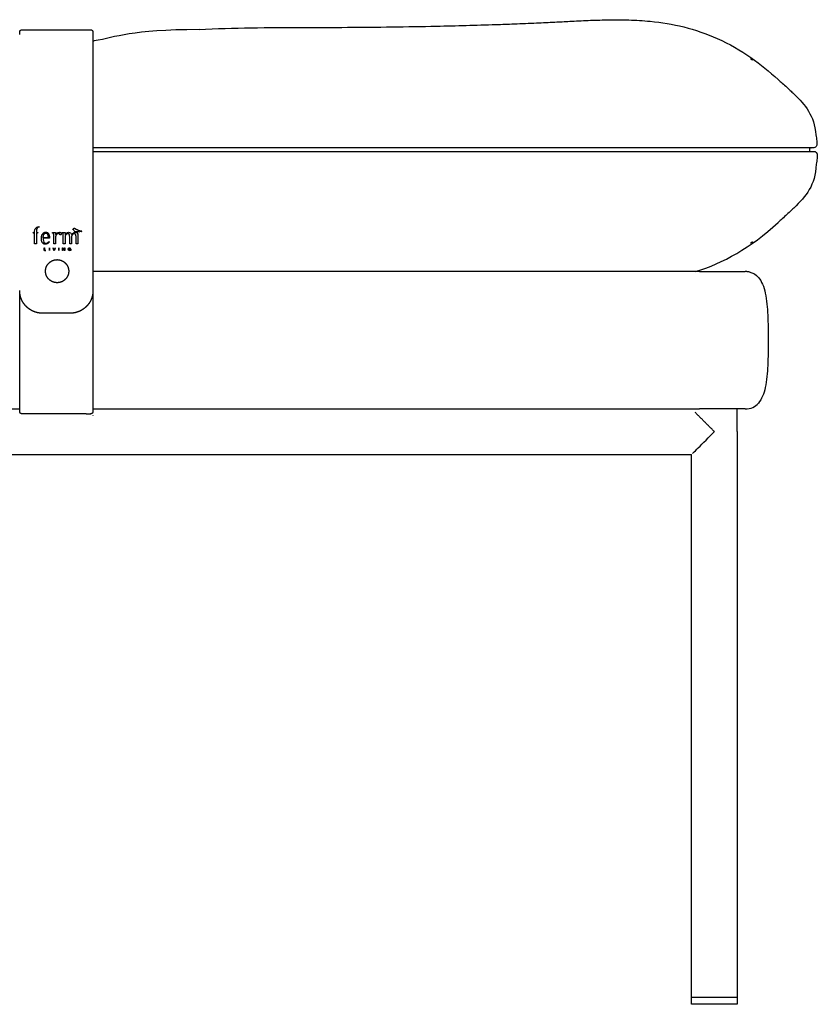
# Model space of a CAD drawing. Header units: millimetres. Extents: x -8186 to -3879, y 0 to 1739.
# Tile 11 of 11: x -4228 to -3879, y 1309 to 1739. Entities that reach past the tile are written whole.
import ezdxf

# ---------------------------------------------------------------- set-up
doc = ezdxf.new("R2010")
doc.units = ezdxf.units.MM
doc.header["$MEASUREMENT"] = 0
doc.layers.add('Default', color=7, linetype='Continuous', true_color=0x000000)
doc.layers.add('Make2D$visible$lines', color=7, linetype='Continuous', true_color=0x000000)

msp = doc.modelspace()

# ---------------------------------------------------------------- linework, layer by layer
at = {"layer": 'Default'}
msp.add_lwpolyline([(-3914.19, 1312.13), (-3914.19, 1309.13), (-3934.19, 1309.13), (-3934.19, 1312.13)], dxfattribs=at)
at = {"layer": 'Make2D$visible$lines'}
for points, degree, knots in [([(-4149.26, 1734.79), (-4134.13, 1735.77), (-4106.04, 1735.66), (-4071.47, 1735.87), (-4043.41, 1736.35), (-4025.62, 1736.83), (-4011.08, 1737.35), (-4002.46, 1737.71), (-3994.39, 1738.08), (-3986.86, 1738.46), (-3979.33, 1738.85), (-3970.73, 1739.14), (-3961.68, 1739.14), (-3950.38, 1738.46), (-3937.27, 1736.32), (-3922.29, 1731.2), (-3908.44, 1723.27), (-3900.12, 1716.47), (-3896.41, 1713.02)], 3, [0, 0, 0, 0, 45.395082, 84.272894, 103.696912, 129.578795, 137.663007, 147.361748, 155.442122, 161.905169, 169.981166, 178.051685, 187.73494, 197.134166, 211.974729, 227.4945, 244.429397, 259.634028, 259.634028, 259.634028, 259.634028]), ([(-3896.41, 1713.02), (-3895.97, 1712.64), (-3895.53, 1712.26), (-3893.7, 1710.66), (-3892.4, 1709.46), (-3890.6, 1707.76), (-3884.73, 1702.14), (-3880.66, 1697.51), (-3879.87, 1688.8)], 3, [136.639399, 136.639399, 136.639399, 136.639399, 141.307176, 141.307176, 156.237081, 156.237081, 162.698015, 228.105036, 228.105036, 228.105036, 228.105036]), ([(-3879.87, 1688.8), (-3879.75, 1688.03), (-3879.6, 1687.04), (-3879.47, 1685.85), (-3879.43, 1685.39), (-3879.45, 1684.58), (-3879.55, 1683.52), (-3880.66, 1683.12), (-3881.04, 1683.2)], 3, [0, 0, 0, 0, 2.525072, 2.525072, 3.831184, 3.831184, 5.153016, 6.763164, 6.763164, 6.763164, 6.763164]), ([(-3881.02, 1683.21), (-3881.01, 1683.2), (-3881, 1683.2), (-3880.99, 1683.2), (-3881.09, 1683.2), (-3881.19, 1683.2), (-3881.29, 1683.2), (-3881.38, 1683.2), (-3881.49, 1683.2), (-3881.65, 1683.2), (-3881.73, 1683.2), (-3881.82, 1683.2), (-3881.92, 1683.2), (-3881.98, 1683.2), (-3882.05, 1683.2), (-3882.13, 1683.2), (-3882.27, 1683.2), (-3882.42, 1683.2), (-3882.65, 1683.2), (-3882.87, 1683.2), (-3883.15, 1683.2), (-3883.51, 1683.2), (-3883.93, 1683.2), (-3884.46, 1683.2), (-3885.15, 1683.2), (-3885.5, 1683.2), (-3885.89, 1683.2), (-3886.33, 1683.2), (-3886.77, 1683.2), (-3887.26, 1683.2), (-3887.8, 1683.2), (-3888.34, 1683.2), (-3888.92, 1683.2), (-3889.55, 1683.2), (-3890.17, 1683.2), (-3890.84, 1683.2), (-3891.56, 1683.2), (-3892.28, 1683.2), (-3893.06, 1683.2), (-3893.89, 1683.2), (-3894.27, 1683.2), (-3894.67, 1683.2), (-3895.09, 1683.2), (-3895.48, 1683.2), (-3895.87, 1683.2), (-3896.29, 1683.2), (-3898.14, 1683.2), (-3900.22, 1683.2), (-3902.49, 1683.2), (-3904.16, 1683.2), (-3905.93, 1683.2), (-3907.78, 1683.2), (-3908.71, 1683.2), (-3909.66, 1683.2), (-3910.63, 1683.2), (-3911.6, 1683.2), (-3912.6, 1683.2), (-3913.6, 1683.2), (-3915.45, 1683.2), (-3917.34, 1683.2), (-3919.26, 1683.2), (-3921.04, 1683.2), (-3922.85, 1683.2), (-3924.67, 1683.2), (-3925.64, 1683.2), (-3926.62, 1683.2), (-3927.6, 1683.2), (-3929.35, 1683.2), (-3931.13, 1683.2), (-3932.91, 1683.2), (-3936.42, 1683.2), (-3939.97, 1683.2), (-3943.53, 1683.2), (-3947.01, 1683.2), (-3950.5, 1683.2), (-3954, 1683.2), (-3957.23, 1683.2), (-3960.47, 1683.2), (-3963.71, 1683.2), (-3965.43, 1683.2), (-3967.15, 1683.2), (-3968.87, 1683.2), (-3972.2, 1683.2), (-3975.53, 1683.2), (-3978.87, 1683.2), (-3984.4, 1683.2), (-3989.95, 1683.2), (-3995.49, 1683.2), (-4002.27, 1683.2), (-4009.06, 1683.2), (-4015.85, 1683.2), (-4029.42, 1683.2), (-4043, 1683.2), (-4056.57, 1683.2), (-4070.84, 1683.2), (-4085.1, 1683.2), (-4099.37, 1683.2), (-4115.96, 1683.2), (-4132.55, 1683.2), (-4149.14, 1683.2)], 3, [2.802128, 2.802128, 2.802128, 2.802128, 2.836543, 2.836543, 2.836543, 3.836543, 3.836543, 3.836543, 19.267342, 19.267342, 19.267342, 26.99819, 26.99819, 26.99819, 32.181678, 32.181678, 32.181678, 40.51256, 40.51256, 40.51256, 48.645397, 48.645397, 48.645397, 57.871443, 57.871443, 57.871443, 62.544382, 62.544382, 62.544382, 67.251275, 67.251275, 67.251275, 71.86834, 71.86834, 71.86834, 76.32196, 76.32196, 76.32196, 80.763947, 80.763947, 80.763947, 82.835378, 82.835378, 82.835378, 84.787664, 84.787664, 84.787664, 93.623746, 93.623746, 93.623746, 100.131584, 100.131584, 100.131584, 103.40206, 103.40206, 103.40206, 106.702851, 106.702851, 106.702851, 112.777801, 112.777801, 112.777801, 118.420636, 118.420636, 118.420636, 121.421604, 121.421604, 121.421604, 126.826209, 126.826209, 126.826209, 137.536003, 137.536003, 137.536003, 148.015144, 148.015144, 148.015144, 157.725776, 157.725776, 157.725776, 162.892769, 162.892769, 162.892769, 172.892832, 172.892832, 172.892832, 189.523378, 189.523378, 189.523378, 209.893158, 209.893158, 209.893158, 250.625837, 250.625837, 250.625837, 293.421778, 293.421778, 293.421778, 343.198163, 343.198163, 343.198163, 343.198163]), ([(-4149.12, 1681.63), (-4132.52, 1681.63), (-4115.93, 1681.63), (-4099.34, 1681.63), (-4085.08, 1681.63), (-4070.81, 1681.63), (-4056.55, 1681.63), (-4042.97, 1681.63), (-4029.4, 1681.63), (-4015.82, 1681.63), (-4009.04, 1681.63), (-4002.25, 1681.63), (-3995.47, 1681.63), (-3989.92, 1681.63), (-3984.38, 1681.63), (-3978.84, 1681.63), (-3975.51, 1681.63), (-3972.18, 1681.63), (-3968.85, 1681.63), (-3967.12, 1681.63), (-3965.4, 1681.63), (-3963.68, 1681.63), (-3960.44, 1681.63), (-3957.2, 1681.63), (-3953.96, 1681.63), (-3950.47, 1681.63), (-3946.97, 1681.63), (-3943.49, 1681.63), (-3939.93, 1681.63), (-3936.37, 1681.63), (-3932.85, 1681.63), (-3931.07, 1681.63), (-3929.3, 1681.63), (-3927.54, 1681.63), (-3926.55, 1681.63), (-3925.58, 1681.63), (-3924.61, 1681.63), (-3922.78, 1681.63), (-3920.97, 1681.63), (-3919.18, 1681.63), (-3917.26, 1681.63), (-3915.36, 1681.63), (-3913.51, 1681.63), (-3912.5, 1681.63), (-3911.51, 1681.63), (-3910.53, 1681.63), (-3909.56, 1681.63), (-3908.61, 1681.63), (-3907.68, 1681.63), (-3905.81, 1681.63), (-3904.03, 1681.63), (-3902.35, 1681.63), (-3900.07, 1681.63), (-3897.98, 1681.63), (-3896.12, 1681.63), (-3895.71, 1681.63), (-3895.31, 1681.63), (-3894.92, 1681.63), (-3894.51, 1681.63), (-3894.1, 1681.63), (-3893.72, 1681.63), (-3892.88, 1681.63), (-3892.11, 1681.63), (-3891.38, 1681.63), (-3890.66, 1681.63), (-3889.99, 1681.63), (-3889.37, 1681.63), (-3888.73, 1681.63), (-3888.15, 1681.63), (-3887.62, 1681.63), (-3887.08, 1681.63), (-3886.59, 1681.63), (-3886.15, 1681.63), (-3885.71, 1681.63), (-3885.31, 1681.63), (-3884.96, 1681.63), (-3884.27, 1681.63), (-3883.74, 1681.63), (-3883.32, 1681.63), (-3882.96, 1681.63), (-3882.68, 1681.63), (-3882.46, 1681.63), (-3882.23, 1681.63), (-3882.07, 1681.63), (-3881.94, 1681.63), (-3881.86, 1681.63), (-3881.79, 1681.63), (-3881.73, 1681.63), (-3881.63, 1681.63), (-3881.54, 1681.63), (-3881.46, 1681.63), (-3881.31, 1681.63), (-3881.19, 1681.63), (-3881.1, 1681.63), (-3881, 1681.63), (-3880.9, 1681.63), (-3880.8, 1681.63), (-3880.81, 1681.63), (-3880.83, 1681.63), (-3880.84, 1681.63)], 3, [0, 0, 0, 0, 49.775085, 49.775085, 49.775085, 92.570532, 92.570532, 92.570532, 133.301507, 133.301507, 133.301507, 153.670509, 153.670509, 153.670509, 170.302759, 170.302759, 170.302759, 180.303918, 180.303918, 180.303918, 185.472922, 185.472922, 185.472922, 195.189497, 195.189497, 195.189497, 205.676586, 205.676586, 205.676586, 216.398546, 216.398546, 216.398546, 221.810839, 221.810839, 221.810839, 224.819433, 224.819433, 224.819433, 230.471349, 230.471349, 230.471349, 236.561613, 236.561613, 236.561613, 239.873466, 239.873466, 239.873466, 243.155216, 243.155216, 243.155216, 249.716455, 249.716455, 249.716455, 258.596628, 258.596628, 258.596628, 260.55766, 260.55766, 260.55766, 262.642241, 262.642241, 262.642241, 267.107668, 267.107668, 267.107668, 271.582028, 271.582028, 271.582028, 276.224478, 276.224478, 276.224478, 280.948529, 280.948529, 280.948529, 285.639807, 285.639807, 285.639807, 294.90022, 294.90022, 294.90022, 303.085103, 303.085103, 303.085103, 311.506445, 311.506445, 311.506445, 316.541642, 316.541642, 316.541642, 324.276342, 324.276342, 324.276342, 339.711979, 339.711979, 339.711979, 340.711979, 340.711979, 340.711979, 340.746242, 340.746242, 340.746242, 340.746242]), ([(-3881.87, 1681.63), (-3881.86, 1681.63), (-3881.85, 1681.63), (-3881.83, 1681.63), (-3881.83, 1681.63), (-3881.83, 1681.63), (-3881.83, 1681.63)], 3, [1.02483289, 1.02483289, 1.02483289, 1.02483289, 1.07121165, 1.07121165, 1.07121165, 1.0826616, 1.0826616, 1.0826616, 1.0826616]), ([(-3880.8, 1681.63), (-3880.43, 1681.69), (-3879.37, 1681.3), (-3879.26, 1680.25), (-3879.25, 1679.44), (-3879.28, 1678.98), (-3879.41, 1677.79), (-3879.57, 1676.8), (-3879.69, 1676.04)], 3, [61.354657, 61.354657, 61.354657, 61.354657, 62.907774, 64.228971, 64.228971, 65.53514, 65.53514, 68.0602, 68.0602, 68.0602, 68.0602]), ([(-3879.69, 1676.04), (-3880.22, 1666.63), (-3884.41, 1661.8), (-3890.6, 1655.87), (-3892.4, 1654.17), (-3893.7, 1652.98), (-3895.53, 1651.37), (-3895.97, 1650.99), (-3896.41, 1650.61)], 3, [-57.784055, -57.784055, -57.784055, -57.784055, 11.56009, 18.021025, 18.021025, 32.95093, 32.95093, 37.618707, 37.618707, 37.618707, 37.618707]), ([(-4221.12, 1646.74), (-4221.08, 1647.14), (-4221.03, 1647.51), (-4220.6, 1648.2), (-4220.25, 1648.47), (-4219.89, 1648.59)], 3, [0, 0, 0, 0, 1.253588, 1.253588, 2.392884, 2.392884, 2.392884, 2.392884]), ([(-4219.14, 1648.58), (-4219.34, 1648.58), (-4219.6, 1648.43), (-4219.92, 1648.17), (-4220.05, 1648), (-4220.15, 1647.79)], 3, [0, 0, 0, 0, 0.592294, 0.592294, 1.3559, 1.3559, 1.3559, 1.3559]), ([(-4204.12, 1647.74), (-4204.12, 1647.79), (-4204.1, 1647.89), (-4203.99, 1648), (-4203.84, 1648.07), (-4203.67, 1648.08), (-4203.55, 1648.02), (-4203.45, 1647.95), (-4203.37, 1647.87), (-4203.25, 1647.78), (-4203.14, 1647.71), (-4202.9, 1647.6), (-4202.66, 1647.54), (-4202.4, 1647.41), (-4202.24, 1647.31), (-4202.04, 1647.2), (-4201.82, 1647.1), (-4201.54, 1647.02), (-4201.14, 1646.95), (-4200.84, 1646.96), (-4200.65, 1647)], 3, [0, 0, 0, 0, 0.150178, 0.29369, 0.465109, 0.647658, 0.784808, 0.855069, 1.029072, 1.102711, 1.29618, 1.443676, 1.884378, 2.018713, 2.31808, 2.446045, 2.713746, 3.039032, 3.332046, 3.918673, 3.918673, 3.918673, 3.918673]), ([(-4214.71, 1642.07), (-4214.81, 1641.94), (-4215, 1641.71), (-4215.32, 1641.44), (-4215.65, 1641.24), (-4216.05, 1641.11), (-4216.47, 1641.1), (-4216.87, 1641.16), (-4217.21, 1641.29), (-4217.5, 1641.49), (-4217.73, 1641.76), (-4217.92, 1642.12), (-4218.06, 1642.54), (-4218.15, 1643.06), (-4218.18, 1643.59), (-4218.16, 1644.15), (-4218.07, 1644.67), (-4217.89, 1645.23), (-4217.56, 1645.79), (-4216.98, 1646.23), (-4216.41, 1646.34), (-4215.96, 1646.31), (-4215.64, 1646.22), (-4215.38, 1646.08), (-4215.18, 1645.9), (-4215.01, 1645.67), (-4214.82, 1645.29), (-4214.65, 1644.64), (-4214.63, 1644.08), (-4214.62, 1643.76)], 3, [0, 0, 0, 0, 0.49808, 0.881916, 1.261267, 1.655672, 2.121367, 2.514042, 2.870616, 3.210882, 3.553289, 3.912316, 4.432579, 4.877521, 5.493845, 6.041841, 6.555744, 7.05432, 7.807253, 8.480469, 9.179983, 9.515181, 9.845847, 10.146296, 10.408657, 10.662675, 10.982339, 11.689947, 12.652593, 12.652593, 12.652593, 12.652593]), ([(-4217.39, 1643.66), (-4217.39, 1643.11), (-4217.34, 1642.04), (-4216.44, 1641.45), (-4216, 1641.46), (-4215.41, 1641.73), (-4215.02, 1642.08), (-4214.82, 1642.27)], 3, [0, 0, 0, 0, 2.293206, 2.293206, 3.455687, 3.455687, 4.44804, 4.44804, 4.44804, 4.44804]), ([(-4217.38, 1643.92), (-4217.37, 1644.21), (-4217.32, 1644.61), (-4217.18, 1645.1), (-4217.05, 1645.4), (-4216.88, 1645.63), (-4216.68, 1645.81), (-4216.49, 1645.89), (-4216.33, 1645.92), (-4216.17, 1645.94), (-4216.03, 1645.92), (-4215.89, 1645.87), (-4215.76, 1645.8), (-4215.6, 1645.65), (-4215.46, 1645.41), (-4215.36, 1645.12), (-4215.25, 1644.62), (-4215.23, 1644.21), (-4215.21, 1643.92)], 3, [0, 0, 0, 0, 0.847312, 1.216928, 1.519472, 1.830226, 2.075924, 2.31173, 2.439507, 2.572583, 2.787503, 2.854888, 3.005808, 3.254942, 3.503393, 3.834577, 4.169264, 5.038295, 5.038295, 5.038295, 5.038295]), ([(-4212.76, 1644.81), (-4212.76, 1644.98), (-4212.75, 1645.4), (-4212.82, 1645.7), (-4212.87, 1645.79), (-4213.11, 1645.93), (-4213.23, 1645.95), (-4213.36, 1645.98)], 3, [0, 0, 0, 0, 0.60308, 0.60308, 1.085999, 1.085999, 1.521284, 1.521284, 1.521284, 1.521284]), ([(-4210.25, 1645.77), (-4210.66, 1645.82), (-4211.1, 1645.71), (-4211.58, 1645.31), (-4211.7, 1645.15), (-4211.9, 1644.77), (-4211.92, 1644.58), (-4211.92, 1644.37)], 3, [0, 0, 0, 0, 1.219309, 1.219309, 1.851548, 1.851548, 2.502878, 2.502878, 2.502878, 2.502878]), ([(-4210.31, 1646.32), (-4210.19, 1646.32), (-4209.93, 1646.28), (-4209.67, 1646.08), (-4209.54, 1645.85), (-4209.47, 1645.66), (-4209.46, 1645.47), (-4209.52, 1645.26), (-4209.7, 1645.13), (-4209.9, 1645.13), (-4210.03, 1645.19), (-4210.14, 1645.29), (-4210.22, 1645.43), (-4210.27, 1645.6), (-4210.27, 1645.71), (-4210.25, 1645.77)], 3, [0, 0, 0, 0, 0.374413, 0.74982, 0.955881, 1.167442, 1.337155, 1.512282, 1.812769, 1.947442, 2.088065, 2.22243, 2.396724, 2.571625, 2.739295, 2.739295, 2.739295, 2.739295]), ([(-4208.59, 1644.81), (-4208.59, 1644.98), (-4208.59, 1645.4), (-4208.66, 1645.7), (-4208.71, 1645.79), (-4208.95, 1645.93), (-4209.07, 1645.95), (-4209.2, 1645.98)], 3, [0, 0, 0, 0, 0.60308, 0.60308, 1.085999, 1.085999, 1.521284, 1.521284, 1.521284, 1.521284]), ([(-4205.77, 1643.87), (-4205.77, 1644.12), (-4205.78, 1644.48), (-4205.83, 1644.9), (-4205.89, 1645.2), (-4206.01, 1645.43), (-4206.19, 1645.58), (-4206.35, 1645.66), (-4206.56, 1645.69), (-4206.8, 1645.69), (-4207.04, 1645.59), (-4207.25, 1645.43), (-4207.47, 1645.23), (-4207.64, 1645), (-4207.74, 1644.75), (-4207.76, 1644.58), (-4207.76, 1644.49)], 3, [0, 0, 0, 0, 0.76207, 1.067515, 1.270099, 1.668491, 1.8185, 1.978726, 2.20765, 2.456751, 2.692567, 2.946062, 3.26332, 3.562636, 3.811301, 4.075425, 4.075425, 4.075425, 4.075425]), ([(-4207.74, 1645.4), (-4207.38, 1645.78), (-4206.89, 1646.3), (-4205.59, 1646.35), (-4205.16, 1646), (-4205, 1645.33)], 3, [0, 0, 0, 0, 1.702192, 1.702192, 3.600027, 3.600027, 3.600027, 3.600027]), ([(-4203, 1643.87), (-4203, 1644.13), (-4203, 1644.48), (-4203.05, 1644.91), (-4203.12, 1645.2), (-4203.23, 1645.43), (-4203.42, 1645.59), (-4203.55, 1645.65), (-4203.68, 1645.68), (-4203.83, 1645.69), (-4204.03, 1645.67), (-4204.25, 1645.59), (-4204.41, 1645.47), (-4204.56, 1645.33), (-4204.69, 1645.19), (-4204.84, 1644.97), (-4204.93, 1644.71), (-4204.94, 1644.53), (-4204.94, 1644.44)], 3, [0, 0, 0, 0, 0.765378, 1.071286, 1.273831, 1.677655, 1.828775, 1.9882, 2.098246, 2.226131, 2.45179, 2.688667, 2.94151, 3.044106, 3.284932, 3.532187, 3.824763, 4.092778, 4.092778, 4.092778, 4.092778]), ([(-4205.84, 1638.28), (-4206.19, 1638.29), (-4206.39, 1638.54), (-4206.38, 1639.21), (-4206.19, 1639.47), (-4205.84, 1639.48)], 3, [0, 0, 0, 0, 0.945536, 0.945536, 1.876828, 1.876828, 1.876828, 1.876828]), ([(-4205.84, 1638.3), (-4206.1, 1638.3), (-4206.24, 1638.47), (-4206.37, 1638.61), (-4206.38, 1638.83)], 2, [-17, -17, -17, -16, -16, -15.124952, -15.124952, -15.124952]), ([(-4205.83, 1639.42), (-4206.15, 1639.41), (-4206.31, 1639.17), (-4206.31, 1638.58), (-4206.16, 1638.35), (-4205.83, 1638.34)], 3, [0, 0, 0, 0, 0.822566, 0.822566, 1.665389, 1.665389, 1.665389, 1.665389]), ([(-3930.73, 1629.13), (-3928.22, 1629.13), (-3922.99, 1629.13), (-3916.19, 1629.13), (-3911.73, 1629.13), (-3910.73, 1629.13), (-3910.73, 1629.13)], 3, [-31.415877, -31.415877, -31.415877, -31.415877, -23.876707, -15.707938, -7.539169, 0, 0, 0, 0]), ([(-3908.97, 1628.96), (-3907.33, 1628.62), (-3906.01, 1627.78), (-3904.95, 1626.55), (-3903.55, 1624.91), (-3902.61, 1622.57), (-3901.98, 1619.76), (-3901.31, 1616.71), (-3901.03, 1613.24), (-3900.73, 1606.58), (-3900.73, 1602.7), (-3900.73, 1599.13), (-3900.73, 1595.56), (-3900.73, 1591.69), (-3901.03, 1585.02), (-3901.31, 1581.55), (-3901.98, 1578.51), (-3902.61, 1575.69), (-3903.55, 1573.35), (-3904.95, 1571.71)], 3, [1.774785, 1.774785, 1.774785, 1.774785, 6.638253, 6.638253, 6.638253, 14.218732, 14.218732, 14.218732, 23.832885, 23.832885, 34.935813, 34.935813, 34.935813, 46.038741, 46.038741, 55.652894, 55.652894, 55.652894, 63.233373, 63.233373, 63.233373, 63.233373]), ([(-4198.55, 1567.03), (-4197.59, 1567.03), (-4196.63, 1567.03), (-4196.63, 1567.03), (-4196.63, 1567.03)], 2, [43.120692, 43.120692, 43.120692, 45.042113, 45.042113, 45.044982, 45.044982, 45.044982]), ([(-3910.73, 1569.13), (-3910.73, 1569.13), (-3911.73, 1569.13), (-3916.19, 1569.13), (-3922.99, 1569.13), (-3928.22, 1569.13), (-3930.73, 1569.13)], 3, [0, 0, 0, 0, 7.539169, 15.707938, 23.876707, 31.415877, 31.415877, 31.415877, 31.415877]), ([(-3933.77, 1549.64), (-3933.69, 1549.72), (-3933.59, 1549.82), (-3932.94, 1550.48), (-3932.14, 1551.27), (-3929.22, 1554.2), (-3926.61, 1556.81), (-3924.19, 1559.23)], 3, [2.930855, 2.930855, 2.930855, 2.930855, 3.886235, 3.886235, 8.586993, 8.586993, 19.24599, 19.24599, 19.24599, 19.24599])]:
    msp.add_open_spline(points, degree=degree, knots=knots, dxfattribs=at)
for points, weights in [([(-4227.63, 1733.74), (-4227.63, 1734.74), (-4226.63, 1734.74)], [1, 0.707106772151, 1]), ([(-4196.63, 1734.74), (-4195.63, 1734.74), (-4195.63, 1733.74)], [1, 0.707106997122, 1]), ([(-3908.39, 1722.1), (-3908, 1721.85), (-3907.62, 1721.59)], [1, 0.999971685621, 1]), ([(-4219.89, 1648.59), (-4219.52, 1648.72), (-4219.14, 1648.72)], [1, 0.984689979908, 1]), ([(-4204.39, 1647.57), (-4204.29, 1647.7), (-4204.12, 1647.74)], [1, 0.946927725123, 1]), ([(-4221.68, 1646.12), (-4221.7, 1646.13), (-4221.71, 1646.16)], [1, 0.836000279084, 1]), ([(-4221.68, 1646.1), (-4221.71, 1646.1), (-4221.71, 1646.13)], [1, 0.769960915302, 1]), ([(-4219.68, 1646.16), (-4219.68, 1646.13), (-4219.71, 1646.12)], [1, 0.836000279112, 1]), ([(-4219.68, 1646.13), (-4219.68, 1646.1), (-4219.71, 1646.1)], [1, 0.769960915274, 1]), ([(-4214.67, 1644.57), (-4214.65, 1644.37), (-4214.64, 1644.17)], [1, 0.999528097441, 1]), ([(-4200.77, 1646.83), (-4200.69, 1646.66), (-4200.53, 1646.55)], [1, 0.957003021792, 1]), ([(-3907.55, 1642.09), (-3907.97, 1641.81), (-3908.39, 1641.53)], [1, 0.999975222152, 1]), ([(-3908.97, 1628.96), (-3909.85, 1629.14), (-3910.73, 1629.13)], [1, 0.994796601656, 1]), ([(-4226.63, 1567.03), (-4227.63, 1567.03), (-4227.63, 1568.03)], [1, 0.707106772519, 1]), ([(-4195.63, 1568.03), (-4195.63, 1567.03), (-4196.63, 1567.03)], [1, 0.707106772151, 1]), ([(-3924.19, 1559.23), (-3928.41, 1563.44), (-3932.63, 1567.66)], [1, 0.999999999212, 1])]:
    msp.add_rational_spline(points, weights, degree=2, dxfattribs=at)
for points, degree in [([(-4227.63, 1732.64), (-4227.63, 1733.19), (-4227.63, 1733.74)], 2), ([(-4226.63, 1734.74), (-4212.67, 1734.74), (-4198.7, 1734.74)], 2), ([(-4226.63, 1734.74), (-4226.63, 1734.73), (-4226.63, 1734.71)], 2), ([(-4198.7, 1734.74), (-4197.67, 1734.74), (-4196.63, 1734.74)], 2), ([(-4196.63, 1734.71), (-4196.63, 1734.73), (-4196.63, 1734.74)], 2), ([(-4195.63, 1733.74), (-4195.63, 1733.19), (-4195.63, 1732.64)], 2), ([(-4149.26, 1734.79), (-4179.26, 1734.79), (-4185.26, 1731.51), (-4195.09, 1729.88)], 3), ([(-4195.63, 1732.6), (-4195.63, 1676.7), (-4195.63, 1620.81)], 2), ([(-4195.09, 1729.88), (-4195.27, 1729.85), (-4195.45, 1729.82), (-4195.63, 1729.79)], 3), ([(-4149.14, 1683.2), (-4172.38, 1683.2), (-4195.63, 1683.2)], 2), ([(-4195.63, 1681.63), (-4172.37, 1681.63), (-4149.12, 1681.63)], 2), ([(-3882.74, 1683.2), (-3882.7, 1682.42), (-3882.67, 1681.63)], 2), ([(-3882.74, 1683.2), (-3882.71, 1682.42), (-3882.68, 1681.63)], 2), ([(-3882.09, 1683.2), (-3882.09, 1683.2), (-3882.09, 1683.2), (-3882.1, 1683.2)], 3), ([(-3882.01, 1683.2), (-3882.01, 1683.2), (-3882.02, 1683.2)], 2), ([(-3882.01, 1683.2), (-3882, 1683.2), (-3881.99, 1683.2)], 2), ([(-3881.92, 1683.2), (-3881.94, 1683.2), (-3881.95, 1683.2)], 2), ([(-3881.8, 1681.63), (-3881.83, 1681.63), (-3881.86, 1681.62)], 2), ([(-3881.02, 1683.21), (-3881.03, 1683.2), (-3881.04, 1683.2)], 2), ([(-4220.15, 1647.79), (-4220.27, 1647.5), (-4220.28, 1647.06), (-4220.28, 1646.76)], 3), ([(-4220.15, 1647.79), (-4220.15, 1647.81), (-4220.15, 1647.82)], 2), ([(-4219.14, 1648.72), (-4219.14, 1648.65), (-4219.14, 1648.58)], 2), ([(-4204.1, 1647.48), (-4204.2, 1647.47), (-4204.29, 1647.5), (-4204.39, 1647.57)], 3), ([(-4204.1, 1647.5), (-4204.19, 1647.5), (-4204.28, 1647.53), (-4204.38, 1647.59)], 3), ([(-4204.1, 1647.48), (-4204.1, 1647.49), (-4204.1, 1647.5)], 2), ([(-4202.98, 1646.46), (-4203.64, 1646.5), (-4204.01, 1646.85), (-4204.1, 1647.5)], 3), ([(-4202.98, 1646.43), (-4203.64, 1646.48), (-4204.01, 1646.83), (-4204.1, 1647.48)], 3), ([(-4200.65, 1647), (-4200.64, 1646.96), (-4200.68, 1646.91), (-4200.77, 1646.83)], 3), ([(-4200.65, 1647), (-4200.66, 1646.96), (-4200.7, 1646.92), (-4200.77, 1646.86)], 3), ([(-3932.4, 1629.13), (-3920.45, 1632.88), (-3908.47, 1639.43), (-3896.41, 1650.61)], 3), ([(-4221.71, 1646.19), (-4221.7, 1646.21), (-4221.7, 1646.22), (-4221.67, 1646.22)], 3), ([(-4221.71, 1646.19), (-4221.71, 1646.2), (-4221.71, 1646.21)], 2), ([(-4221.71, 1646.13), (-4221.71, 1646.16), (-4221.71, 1646.19)], 2), ([(-4221.68, 1646.1), (-4221.68, 1646.11), (-4221.68, 1646.12)], 2), ([(-4221.68, 1646.12), (-4221.4, 1646.01), (-4221.11, 1645.89)], 2), ([(-4221.11, 1645.86), (-4221.3, 1645.94), (-4221.49, 1646.02), (-4221.68, 1646.1)], 3), ([(-4221.67, 1646.22), (-4221.39, 1646.22), (-4221.11, 1646.22)], 2), ([(-4221.11, 1646.22), (-4221.11, 1646.4), (-4221.11, 1646.57), (-4221.12, 1646.74)], 3), ([(-4221.11, 1645.89), (-4221.11, 1645.88), (-4221.11, 1645.86)], 2), ([(-4221.11, 1641.21), (-4221.11, 1642.76), (-4221.11, 1644.31), (-4221.11, 1645.86)], 3), ([(-4220.28, 1646.76), (-4220.28, 1646.49), (-4220.28, 1646.22)], 2), ([(-4220.28, 1646.22), (-4220, 1646.22), (-4219.72, 1646.22)], 2), ([(-4219.71, 1646.12), (-4219.99, 1646.01), (-4220.28, 1645.89)], 2), ([(-4219.71, 1646.1), (-4219.9, 1646.02), (-4220.09, 1645.94), (-4220.28, 1645.86)], 3), ([(-4220.28, 1645.86), (-4220.28, 1645.88), (-4220.28, 1645.89)], 2), ([(-4220.28, 1645.86), (-4220.28, 1643.53), (-4220.28, 1641.21)], 2), ([(-4219.72, 1646.22), (-4219.69, 1646.22), (-4219.68, 1646.21), (-4219.68, 1646.19)], 3), ([(-4219.71, 1646.1), (-4219.71, 1646.11), (-4219.71, 1646.12)], 2), ([(-4219.68, 1646.19), (-4219.68, 1646.16), (-4219.68, 1646.13)], 2), ([(-4218.17, 1643.69), (-4218.17, 1643.69), (-4218.17, 1643.68)], 2), ([(-4217.39, 1643.76), (-4217.39, 1643.78), (-4217.39, 1643.79)], 2), ([(-4214.62, 1643.79), (-4216, 1643.79), (-4217.39, 1643.79)], 2), ([(-4217.39, 1643.76), (-4217.39, 1643.71), (-4217.39, 1643.66)], 2), ([(-4214.62, 1643.76), (-4216, 1643.76), (-4217.39, 1643.76)], 2), ([(-4215.21, 1643.92), (-4216.3, 1643.92), (-4217.38, 1643.92)], 2), ([(-4213.36, 1646.22), (-4212.98, 1646.24), (-4212.59, 1646.26), (-4212.21, 1646.27)], 3), ([(-4213.36, 1645.98), (-4213.36, 1646.1), (-4213.36, 1646.22)], 2), ([(-4212.76, 1641.21), (-4212.76, 1643.01), (-4212.76, 1644.81)], 2), ([(-4212.21, 1646.27), (-4212.07, 1646.27), (-4211.92, 1646.27)], 2), ([(-4211.92, 1646.27), (-4211.94, 1645.97), (-4211.96, 1645.67), (-4211.98, 1645.37)], 3), ([(-4211.92, 1646.27), (-4211.95, 1645.83), (-4211.98, 1645.4)], 2), ([(-4211.98, 1645.37), (-4211.98, 1645.38), (-4211.98, 1645.4)], 2), ([(-4211.98, 1645.4), (-4211.97, 1645.4), (-4211.97, 1645.4)], 2), ([(-4211.98, 1645.37), (-4211.94, 1645.36), (-4211.9, 1645.35)], 2), ([(-4211.92, 1644.37), (-4211.92, 1642.79), (-4211.92, 1641.21)], 2), ([(-4211.9, 1645.35), (-4211.5, 1645.88), (-4211.06, 1646.32), (-4210.31, 1646.32)], 3), ([(-4210.25, 1645.77), (-4210.25, 1645.78), (-4210.25, 1645.79)], 2), ([(-4209.2, 1646.22), (-4208.81, 1646.24), (-4208.43, 1646.26), (-4208.05, 1646.27)], 3), ([(-4209.2, 1645.98), (-4209.2, 1646.1), (-4209.2, 1646.22)], 2), ([(-4208.59, 1641.21), (-4208.59, 1643.01), (-4208.59, 1644.81)], 2), ([(-4208.05, 1646.27), (-4207.9, 1646.27), (-4207.76, 1646.27)], 2), ([(-4207.76, 1646.27), (-4207.78, 1645.99), (-4207.8, 1645.71), (-4207.81, 1645.42)], 3), ([(-4207.76, 1646.27), (-4207.79, 1645.86), (-4207.81, 1645.45)], 2), ([(-4207.81, 1645.42), (-4207.81, 1645.43), (-4207.81, 1645.45)], 2), ([(-4207.81, 1645.45), (-4207.81, 1645.45), (-4207.81, 1645.45)], 2), ([(-4207.81, 1645.42), (-4207.78, 1645.41), (-4207.74, 1645.4)], 2), ([(-4207.76, 1644.49), (-4207.76, 1642.85), (-4207.76, 1641.21)], 2), ([(-4205.77, 1641.21), (-4205.77, 1642.54), (-4205.77, 1643.87)], 2), ([(-4205, 1645.33), (-4204.5, 1645.89), (-4203.95, 1646.51), (-4203.05, 1646.28)], 3), ([(-4204.94, 1644.44), (-4204.94, 1642.82), (-4204.94, 1641.21)], 2), ([(-4203.05, 1646.28), (-4203.02, 1646.33), (-4203, 1646.38), (-4202.98, 1646.43)], 3), ([(-4203, 1641.21), (-4203, 1642.54), (-4203, 1643.87)], 2), ([(-4202.98, 1646.43), (-4202.98, 1646.44), (-4202.98, 1646.46)], 2), ([(-4202.74, 1646.43), (-4202.81, 1646.34), (-4202.88, 1646.25)], 2), ([(-4202.74, 1646.4), (-4202.79, 1646.34), (-4202.83, 1646.28), (-4202.88, 1646.22)], 3), ([(-4202.88, 1646.22), (-4202.88, 1646.23), (-4202.88, 1646.25)], 2), ([(-4202.88, 1646.22), (-4202.2, 1645.92), (-4202.17, 1645.08), (-4202.17, 1644.5)], 3), ([(-4202.22, 1646.59), (-4202.32, 1646.45), (-4202.5, 1646.4), (-4202.74, 1646.43)], 3), ([(-4202.22, 1646.56), (-4202.32, 1646.43), (-4202.5, 1646.37), (-4202.74, 1646.4)], 3), ([(-4202.74, 1646.4), (-4202.74, 1646.42), (-4202.74, 1646.43)], 2), ([(-4202.22, 1646.56), (-4202.22, 1646.57), (-4202.22, 1646.59)], 2), ([(-4201.49, 1646.48), (-4201.6, 1646.47), (-4202.02, 1646.49), (-4202.22, 1646.59)], 3), ([(-4201.48, 1646.46), (-4201.56, 1646.44), (-4202, 1646.46), (-4202.22, 1646.56)], 3), ([(-4202.17, 1644.5), (-4202.17, 1642.85), (-4202.17, 1641.21)], 2), ([(-4201.51, 1646.8), (-4201.67, 1646.76), (-4201.84, 1646.73)], 2), ([(-4201.51, 1646.77), (-4201.62, 1646.75), (-4201.73, 1646.73), (-4201.84, 1646.7)], 3), ([(-4201.84, 1646.7), (-4201.84, 1646.72), (-4201.84, 1646.73)], 2), ([(-4201.84, 1646.7), (-4201.63, 1646.6), (-4201.51, 1646.52), (-4201.48, 1646.46)], 3), ([(-4201.51, 1646.77), (-4201.51, 1646.79), (-4201.51, 1646.8)], 2), ([(-4200.58, 1646.58), (-4201, 1646.66), (-4201.31, 1646.73), (-4201.51, 1646.8)], 3), ([(-4200.53, 1646.55), (-4200.98, 1646.62), (-4201.3, 1646.7), (-4201.51, 1646.77)], 3), ([(-4200.77, 1646.83), (-4200.77, 1646.85), (-4200.77, 1646.86)], 2), ([(-4220.28, 1641.23), (-4220.69, 1641.23), (-4221.11, 1641.23)], 2), ([(-4220.28, 1641.21), (-4220.69, 1641.21), (-4221.11, 1641.21)], 2), ([(-4216.89, 1638.3), (-4216.89, 1638.88), (-4216.89, 1639.46)], 2), ([(-4216.89, 1639.46), (-4216.85, 1639.46), (-4216.82, 1639.46)], 2), ([(-4216.82, 1639.46), (-4216.82, 1638.91), (-4216.82, 1638.37)], 2), ([(-4216.82, 1638.37), (-4216.49, 1638.37), (-4216.16, 1638.37)], 2), ([(-4216.16, 1638.37), (-4216.16, 1638.33), (-4216.16, 1638.3)], 2), ([(-4214.82, 1642.27), (-4214.78, 1642.2), (-4214.74, 1642.14), (-4214.71, 1642.07)], 3), ([(-4214.64, 1638.3), (-4214.64, 1638.88), (-4214.64, 1639.46)], 2), ([(-4214.64, 1639.46), (-4214.6, 1639.46), (-4214.57, 1639.46)], 2), ([(-4214.57, 1639.46), (-4214.57, 1638.88), (-4214.57, 1638.3)], 2), ([(-4212.62, 1638.3), (-4212.77, 1638.69), (-4212.91, 1639.07), (-4213.06, 1639.46)], 3), ([(-4213.06, 1639.46), (-4213.02, 1639.46), (-4212.98, 1639.46)], 2), ([(-4212.62, 1638.32), (-4212.84, 1638.89), (-4213.05, 1639.46)], 2), ([(-4212.98, 1639.46), (-4212.85, 1639.09), (-4212.71, 1638.73), (-4212.58, 1638.37)], 3), ([(-4211.92, 1641.23), (-4212.34, 1641.23), (-4212.76, 1641.23)], 2), ([(-4211.92, 1641.21), (-4212.34, 1641.21), (-4212.76, 1641.21)], 2), ([(-4212.58, 1638.37), (-4212.44, 1638.73), (-4212.31, 1639.09), (-4212.18, 1639.46)], 3), ([(-4212.58, 1638.37), (-4212.58, 1638.37), (-4212.58, 1638.37)], 2), ([(-4212.1, 1639.46), (-4212.25, 1639.07), (-4212.39, 1638.69), (-4212.54, 1638.3)], 3), ([(-4212.11, 1639.46), (-4212.32, 1638.89), (-4212.54, 1638.32)], 2), ([(-4212.18, 1639.46), (-4212.14, 1639.46), (-4212.1, 1639.46)], 2), ([(-4210.59, 1638.3), (-4210.59, 1638.88), (-4210.59, 1639.46)], 2), ([(-4210.59, 1639.46), (-4210.55, 1639.46), (-4210.52, 1639.46)], 2), ([(-4210.52, 1639.46), (-4210.52, 1638.88), (-4210.52, 1638.3)], 2), ([(-4208.88, 1638.3), (-4208.88, 1638.88), (-4208.88, 1639.46)], 2), ([(-4208.88, 1639.46), (-4208.83, 1639.46), (-4208.79, 1639.46)], 2), ([(-4208.81, 1639.37), (-4208.81, 1639.38), (-4208.81, 1639.39)], 2), ([(-4208.8, 1639.39), (-4208.8, 1639.39), (-4208.81, 1639.39)], 2), ([(-4208.81, 1639.37), (-4208.81, 1638.84), (-4208.81, 1638.3)], 2), ([(-4208.8, 1639.37), (-4208.8, 1639.37), (-4208.81, 1639.37)], 2), ([(-4208.8, 1639.37), (-4208.8, 1639.38), (-4208.8, 1639.39)], 2), ([(-4208.06, 1638.32), (-4208.43, 1638.85), (-4208.8, 1639.39)], 2), ([(-4208.06, 1638.3), (-4208.31, 1638.66), (-4208.56, 1639.02), (-4208.8, 1639.37)], 3), ([(-4208.79, 1639.46), (-4208.54, 1639.1), (-4208.3, 1638.75), (-4208.05, 1638.4)], 3), ([(-4207.76, 1641.23), (-4208.18, 1641.23), (-4208.59, 1641.23)], 2), ([(-4207.76, 1641.21), (-4208.18, 1641.21), (-4208.59, 1641.21)], 2), ([(-4208.05, 1638.4), (-4208.05, 1638.93), (-4208.05, 1639.46)], 2), ([(-4208.05, 1639.46), (-4208.01, 1639.46), (-4207.98, 1639.46)], 2), ([(-4208.05, 1638.4), (-4208.05, 1638.4), (-4208.05, 1638.4)], 2), ([(-4207.98, 1639.46), (-4207.98, 1638.88), (-4207.98, 1638.3)], 2), ([(-4205.84, 1639.48), (-4205.6, 1639.48), (-4205.4, 1639.35), (-4205.35, 1639.1)], 3), ([(-4205.4, 1638.55), (-4205.47, 1638.36), (-4205.66, 1638.28), (-4205.84, 1638.28)], 3), ([(-4205.83, 1639.42), (-4205.83, 1639.42), (-4205.83, 1639.43)], 2), ([(-4205.42, 1639.1), (-4205.48, 1639.31), (-4205.63, 1639.41), (-4205.83, 1639.42)], 3), ([(-4205.83, 1638.34), (-4205.55, 1638.35), (-4205.39, 1638.53), (-4205.4, 1638.81)], 3), ([(-4205.82, 1638.81), (-4205.82, 1638.84), (-4205.82, 1638.87)], 2), ([(-4205.82, 1638.87), (-4205.58, 1638.87), (-4205.33, 1638.87)], 2), ([(-4205.4, 1638.82), (-4205.61, 1638.82), (-4205.82, 1638.82)], 2), ([(-4205.4, 1638.81), (-4205.61, 1638.81), (-4205.82, 1638.81)], 2), ([(-4204.94, 1641.23), (-4205.36, 1641.23), (-4205.77, 1641.23)], 2), ([(-4204.94, 1641.21), (-4205.36, 1641.21), (-4205.77, 1641.21)], 2), ([(-4205.42, 1639.1), (-4205.42, 1639.11), (-4205.42, 1639.12)], 2), ([(-4205.35, 1639.12), (-4205.39, 1639.12), (-4205.42, 1639.12)], 2), ([(-4205.35, 1639.1), (-4205.39, 1639.1), (-4205.42, 1639.1)], 2), ([(-4205.4, 1638.81), (-4205.4, 1638.82), (-4205.4, 1638.82)], 2), ([(-4205.4, 1638.55), (-4205.4, 1638.55), (-4205.4, 1638.56)], 2), ([(-4205.4, 1638.55), (-4205.4, 1638.55), (-4205.4, 1638.56)], 2), ([(-4205.4, 1638.56), (-4205.4, 1638.56), (-4205.4, 1638.56)], 2), ([(-4205.4, 1638.3), (-4205.4, 1638.38), (-4205.4, 1638.47), (-4205.4, 1638.55)], 3), ([(-4205.4, 1638.55), (-4205.4, 1638.55), (-4205.4, 1638.55)], 2), ([(-4205.33, 1638.87), (-4205.33, 1638.68), (-4205.33, 1638.49), (-4205.33, 1638.3)], 3), ([(-4202.17, 1641.23), (-4202.58, 1641.23), (-4203, 1641.23)], 2), ([(-4202.17, 1641.21), (-4202.58, 1641.21), (-4203, 1641.21)], 2), ([(-4216.16, 1638.31), (-4216.52, 1638.32), (-4216.89, 1638.32)], 2), ([(-4216.16, 1638.3), (-4216.52, 1638.3), (-4216.89, 1638.3)], 2), ([(-4214.57, 1638.32), (-4214.6, 1638.32), (-4214.64, 1638.32)], 2), ([(-4214.57, 1638.3), (-4214.6, 1638.3), (-4214.64, 1638.3)], 2), ([(-4212.62, 1638.3), (-4212.62, 1638.31), (-4212.62, 1638.32)], 2), ([(-4212.54, 1638.32), (-4212.58, 1638.32), (-4212.62, 1638.32)], 2), ([(-4212.54, 1638.3), (-4212.58, 1638.3), (-4212.62, 1638.3)], 2), ([(-4212.54, 1638.3), (-4212.54, 1638.31), (-4212.54, 1638.32)], 2), ([(-4210.52, 1638.32), (-4210.55, 1638.32), (-4210.59, 1638.32)], 2), ([(-4210.52, 1638.3), (-4210.55, 1638.3), (-4210.59, 1638.3)], 2), ([(-4208.81, 1638.32), (-4208.84, 1638.32), (-4208.88, 1638.32)], 2), ([(-4208.81, 1638.3), (-4208.84, 1638.3), (-4208.88, 1638.3)], 2), ([(-4208.06, 1638.3), (-4208.06, 1638.31), (-4208.06, 1638.32)], 2), ([(-4207.98, 1638.32), (-4208.02, 1638.32), (-4208.06, 1638.32)], 2), ([(-4207.98, 1638.3), (-4208.02, 1638.3), (-4208.06, 1638.3)], 2), ([(-4205.84, 1638.28), (-4205.84, 1638.29), (-4205.84, 1638.3)], 2), ([(-4205.33, 1638.32), (-4205.36, 1638.32), (-4205.4, 1638.32)], 2), ([(-4205.33, 1638.3), (-4205.36, 1638.3), (-4205.4, 1638.3)], 2), ([(-3930.73, 1629.13), (-4063.18, 1629.13), (-4195.63, 1629.13)], 2), ([(-4227.63, 1567.98), (-4227.63, 1594.4), (-4227.63, 1620.81)], 2), ([(-4195.63, 1620.81), (-4195.63, 1594.4), (-4195.63, 1567.98)], 2), ([(-4205.63, 1610.94), (-4211.63, 1610.94), (-4217.63, 1610.94)], 2), ([(-3910.73, 1569.13), (-3908.23, 1569.13), (-3906.36, 1570.07), (-3904.95, 1571.71)], 3), ([(-4681.73, 1569.13), (-4454.68, 1569.13), (-4227.63, 1569.13)], 2), ([(-4227.63, 1568.03), (-4227.63, 1568.58), (-4227.63, 1569.13)], 2), ([(-4227.63, 1567.98), (-4227.63, 1568), (-4227.63, 1568.01), (-4227.63, 1568.03)], 3), ([(-4226.63, 1567.06), (-4226.63, 1567.05), (-4226.63, 1567.03)], 2), ([(-4198.55, 1567.03), (-4212.59, 1567.03), (-4226.63, 1567.03)], 2), ([(-4196.63, 1567.03), (-4196.63, 1567.05), (-4196.63, 1567.06)], 2), ([(-4195.63, 1569.13), (-4195.63, 1568.58), (-4195.63, 1568.03)], 2), ([(-4195.63, 1569.13), (-4063.18, 1569.13), (-3930.73, 1569.13)], 2), ([(-4195.63, 1568.03), (-4195.63, 1568.01), (-4195.63, 1568), (-4195.63, 1567.98)], 3), ([(-4195.63, 1566.24), (-4195.63, 1566.22), (-4195.63, 1566.21), (-4195.63, 1566.19)], 3), ([(-3914.19, 1559.23), (-3914.19, 1564.18), (-3914.19, 1569.13)], 2), ([(-3914.19, 1559.23), (-3914.19, 1435.68), (-3914.19, 1312.13)], 2), ([(-4681.73, 1549.23), (-4307.96, 1549.23), (-3934.19, 1549.23)], 2), ([(-3934.19, 1312.13), (-3934.19, 1430.68), (-3934.19, 1549.23)], 2), ([(-3914.19, 1312.13), (-3924.19, 1312.13), (-3934.19, 1312.13)], 2)]:
    msp.add_open_spline(points, degree=degree, dxfattribs=at)
for points, weights, degree, knots in [([(-4220.15, 1647.82), (-4220.19, 1647.71), (-4220.22, 1647.58), (-4220.25, 1647.42), (-4220.26, 1647.32), (-4220.27, 1647.23), (-4220.27, 1647.14)], [1, 1, 1, 1, 0.999482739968, 0.999482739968, 1], 3, [26.880468, 26.880468, 26.880468, 26.880468, 27.880468, 27.880468, 27.880468, 28.154495, 28.154495, 28.154495, 28.154495]), ([(-4219.14, 1648.61), (-4219.31, 1648.61), (-4219.58, 1648.48), (-4219.78, 1648.31), (-4219.93, 1648.18), (-4220.06, 1648.01), (-4220.15, 1647.82)], [1, 1, 1, 1, 0.985881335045, 0.985881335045, 1], 3, [18.924624, 18.924624, 18.924624, 18.924624, 22.902546, 22.902546, 22.902546, 23.52406, 23.52406, 23.52406, 23.52406]), ([(-4214.71, 1642.08), (-4214.99, 1641.74), (-4215.22, 1641.55), (-4215.45, 1641.35), (-4215.73, 1641.24), (-4216.03, 1641.12), (-4216.35, 1641.13), (-4217.25, 1641.13), (-4217.71, 1641.78), (-4218.17, 1642.43), (-4218.17, 1643.68)], [1, 1, 1, 0.987199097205, 1, 0.981947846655, 1, 1, 1, 1, 1], 2, [20.332963, 20.332963, 20.332963, 21.32078, 21.32078, 21.922278, 21.922278, 22.552386, 22.552386, 23.552386, 23.552386, 24.543128, 24.543128, 24.543128]), ([(-4217.37, 1644.07), (-4217.31, 1644.97), (-4217.02, 1645.45), (-4216.72, 1645.95), (-4216.21, 1645.95), (-4215.87, 1645.95), (-4215.66, 1645.72), (-4215.45, 1645.49), (-4215.35, 1645.06), (-4215.31, 1644.91), (-4215.29, 1644.76)], [1, 1, 1, 1, 1, 1, 1, 1, 1, 0.999171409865, 1], 2, [-17.9375, -17.9375, -17.9375, -17, -17, -16, -16, -15, -15, -14, -14, -13.687999, -13.687999, -13.687999]), ([(-4212.76, 1645.3), (-4212.76, 1645.33), (-4212.76, 1645.36), (-4212.77, 1645.38), (-4212.77, 1645.52), (-4212.8, 1645.63), (-4212.83, 1645.71), (-4212.87, 1645.8), (-4212.93, 1645.86), (-4213.01, 1645.9), (-4213.09, 1645.94), (-4213.21, 1645.98), (-4213.36, 1646)], [1, 1, 1, 1, 1, 1, 1, 0.961981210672, 0.961981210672, 1, 1, 1, 1], 3, [77.29579, 77.29579, 77.29579, 77.29579, 77.49153, 77.49153, 77.49153, 78.49153, 78.49153, 78.49153, 78.754958, 78.754958, 78.754958, 79.754958, 79.754958, 79.754958, 79.754958]), ([(-4210.25, 1645.79), (-4210.63, 1645.84), (-4210.98, 1645.76), (-4211.31, 1645.55), (-4211.42, 1645.48), (-4211.53, 1645.37), (-4211.64, 1645.23), (-4211.75, 1645.09), (-4211.82, 1644.96), (-4211.86, 1644.83), (-4211.9, 1644.71), (-4211.92, 1644.58), (-4211.92, 1644.46)], [1, 1, 1, 1, 1, 1, 1, 1, 1, 1, 0.99329281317, 0.99329281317, 1], 3, [106.826783, 106.826783, 106.826783, 106.826783, 109.686146, 109.686146, 109.686146, 110.686146, 110.686146, 110.686146, 111.686146, 111.686146, 111.686146, 112.069746, 112.069746, 112.069746, 112.069746]), ([(-4209.47, 1645.53), (-4209.47, 1645.46), (-4209.49, 1645.39), (-4209.53, 1645.33), (-4209.63, 1645.16), (-4209.82, 1645.11), (-4210, 1645.21), (-4210.13, 1645.28), (-4210.25, 1645.46), (-4210.26, 1645.64)], [1, 0.979029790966, 0.979029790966, 1, 0.820264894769, 0.820264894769, 1, 1, 1, 1], 3, [0, 0, 0, 0, 0.20839, 0.20839, 0.20839, 0.746097, 0.746097, 0.746097, 4.359333, 4.359333, 4.359333, 4.359333]), ([(-4208.6, 1645.3), (-4208.6, 1645.33), (-4208.6, 1645.36), (-4208.6, 1645.38), (-4208.61, 1645.52), (-4208.63, 1645.63), (-4208.67, 1645.71), (-4208.71, 1645.8), (-4208.77, 1645.86), (-4208.85, 1645.9), (-4208.93, 1645.94), (-4209.05, 1645.98), (-4209.2, 1646)], [1, 1, 1, 1, 1, 1, 1, 0.961981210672, 0.961981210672, 1, 1, 1, 1], 3, [74.602697, 74.602697, 74.602697, 74.602697, 74.798438, 74.798438, 74.798438, 75.798438, 75.798438, 75.798438, 76.061866, 76.061866, 76.061866, 77.061866, 77.061866, 77.061866, 77.061866]), ([(-4205.8, 1644.66), (-4205.82, 1644.86), (-4205.84, 1645.01), (-4205.88, 1645.13), (-4205.91, 1645.25), (-4205.96, 1645.35), (-4206.01, 1645.42), (-4206.06, 1645.49), (-4206.11, 1645.55), (-4206.18, 1645.59), (-4206.24, 1645.63), (-4206.31, 1645.66), (-4206.38, 1645.68), (-4206.46, 1645.7), (-4206.55, 1645.71), (-4206.64, 1645.71), (-4206.77, 1645.71), (-4206.9, 1645.68), (-4207.02, 1645.61), (-4207.15, 1645.54), (-4207.28, 1645.44), (-4207.39, 1645.33), (-4207.5, 1645.22), (-4207.6, 1645.09), (-4207.67, 1644.95), (-4207.73, 1644.82), (-4207.76, 1644.69), (-4207.76, 1644.56)], [1, 1, 1, 1, 1, 1, 1, 0.99092134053, 0.99092134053, 1, 0.989534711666, 0.989534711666, 1, 0.994965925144, 0.994965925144, 1, 0.979030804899, 0.979030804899, 1, 0.993496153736, 0.993496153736, 1, 0.989590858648, 0.989590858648, 1, 0.986331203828, 0.986331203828, 1], 3, [47.824221, 47.824221, 47.824221, 47.824221, 48.824226, 48.824226, 48.824226, 49.824231, 49.824231, 49.824231, 50.062771, 50.062771, 50.062771, 50.281448, 50.281448, 50.281448, 50.542701, 50.542701, 50.542701, 50.942935, 50.942935, 50.942935, 51.405794, 51.405794, 51.405794, 51.884372, 51.884372, 51.884372, 52.28711, 52.28711, 52.28711, 52.28711]), ([(-4203.02, 1644.63), (-4203.04, 1644.83), (-4203.06, 1644.99), (-4203.09, 1645.1), (-4203.12, 1645.22), (-4203.16, 1645.31), (-4203.2, 1645.38), (-4203.24, 1645.44), (-4203.29, 1645.5), (-4203.35, 1645.55), (-4203.41, 1645.6), (-4203.47, 1645.64), (-4203.55, 1645.67), (-4203.62, 1645.69), (-4203.72, 1645.71), (-4203.84, 1645.71), (-4203.97, 1645.71), (-4204.09, 1645.68), (-4204.2, 1645.62), (-4204.32, 1645.57), (-4204.44, 1645.47), (-4204.57, 1645.34), (-4204.7, 1645.21), (-4204.8, 1645.08), (-4204.85, 1644.94), (-4204.91, 1644.82), (-4204.94, 1644.67), (-4204.94, 1644.51)], [1, 1, 1, 1, 1, 1, 1, 0.994320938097, 0.994320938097, 1, 0.988668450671, 0.988668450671, 1, 1, 1, 1, 0.981726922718, 0.981726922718, 1, 1, 1, 1, 1, 1, 1, 1, 1, 1], 3, [20.913526, 20.913526, 20.913526, 20.913526, 21.913635, 21.913635, 21.913635, 22.913744, 22.913744, 22.913744, 23.143093, 23.143093, 23.143093, 23.370838, 23.370838, 23.370838, 24.370947, 24.370947, 24.370947, 24.747017, 24.747017, 24.747017, 25.747126, 25.747126, 25.747126, 26.747235, 26.747235, 26.747235, 27.662621, 27.662621, 27.662621, 27.662621]), ([(-4205.83, 1639.43), (-4206.07, 1639.43), (-4206.19, 1639.27), (-4206.31, 1639.12), (-4206.31, 1638.93)], [1, 1, 1, 0.951819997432, 1], 2, [-8, -8, -8, -7, -7, -6.634787, -6.634787, -6.634787]), ([(-4205.4, 1638.56), (-4205.45, 1638.43), (-4205.56, 1638.37), (-4205.69, 1638.29), (-4205.84, 1638.3)], [1, 0.940469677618, 1, 0.963847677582, 1], 2, [0, 0, 0, 0.258851, 0.258851, 0.5464289, 0.5464289, 0.5464289]), ([(-4205.42, 1639.12), (-4205.46, 1639.26), (-4205.57, 1639.35), (-4205.68, 1639.43), (-4205.83, 1639.43)], [1, 0.947339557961, 1, 1, 1], 2, [0, 0, 0, 0.275722, 0.275722, 1.275722, 1.275722, 1.275722]), ([(-4216.34, 1629.31), (-4216.34, 1630.27), (-4215.99, 1631.16), (-4215.6, 1632.13), (-4214.86, 1632.87), (-4214.11, 1633.6), (-4213.14, 1633.99), (-4212.24, 1634.34), (-4211.28, 1634.34)], [1, 0.981999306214, 1, 0.979075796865, 1, 0.979364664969, 1, 0.982576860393, 1], 2, [0, 0, 0, 1.899878, 1.899878, 3.959937, 3.959937, 6.02272, 6.02272, 7.92834, 7.92834, 7.92834]), ([(-4211.28, 1634.34), (-4210.32, 1634.34), (-4209.42, 1633.99), (-4208.44, 1633.6), (-4207.7, 1632.87), (-4206.96, 1632.13), (-4206.57, 1631.16), (-4206.21, 1630.27), (-4206.21, 1629.31)], [1, 0.982576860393, 1, 0.979364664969, 1, 0.979075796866, 1, 0.981999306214, 1], 2, [0, 0, 0, 1.905621, 1.905621, 3.968404, 3.968404, 6.028462, 6.028462, 7.92834, 7.92834, 7.92834]), ([(-4211.28, 1624.28), (-4212.24, 1624.28), (-4213.14, 1624.63), (-4214.11, 1625.01), (-4214.86, 1625.75), (-4215.6, 1626.48), (-4215.99, 1627.45), (-4216.34, 1628.35), (-4216.34, 1629.31)], [1, 0.982576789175, 1, 0.979364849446, 1, 0.979076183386, 1, 0.981999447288, 1], 2, [0, 0, 0, 1.905075, 1.905075, 3.967972, 3.967972, 6.028715, 6.028715, 7.928942, 7.928942, 7.928942]), ([(-4206.21, 1629.31), (-4206.21, 1628.35), (-4206.57, 1627.45), (-4206.96, 1626.48), (-4207.7, 1625.75), (-4208.44, 1625.01), (-4209.42, 1624.63), (-4210.32, 1624.28), (-4211.28, 1624.28)], [1, 0.981999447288, 1, 0.979076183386, 1, 0.979364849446, 1, 0.982576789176, 1], 2, [0, 0, 0, 1.900227, 1.900227, 3.96097, 3.96097, 6.023867, 6.023867, 7.928942, 7.928942, 7.928942]), ([(-4217.63, 1610.94), (-4218.55, 1610.94), (-4219.45, 1611.1), (-4220.41, 1611.28), (-4221.31, 1611.63), (-4222.26, 1612), (-4223.1, 1612.55), (-4223.97, 1613.11), (-4224.71, 1613.83), (-4225.44, 1614.56), (-4226.01, 1615.42), (-4226.56, 1616.25), (-4226.93, 1617.18), (-4227.29, 1618.08), (-4227.46, 1619.02), (-4227.63, 1619.91), (-4227.63, 1620.81)], [1, 0.995926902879, 1, 0.995411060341, 1, 0.994981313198, 1, 0.994671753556, 1, 0.994615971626, 1, 0.994835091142, 1, 0.995220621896, 1, 0.995781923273, 1], 2, [0, 0, 0, 1.833657, 1.833657, 3.774011, 3.774011, 5.789518, 5.789518, 7.848429, 7.848429, 9.900389, 9.900389, 11.896969, 11.896969, 13.811112, 13.811112, 15.60809, 15.60809, 15.60809]), ([(-4195.63, 1620.81), (-4195.63, 1619.91), (-4195.79, 1619.02), (-4195.97, 1618.08), (-4196.32, 1617.18), (-4196.69, 1616.25), (-4197.24, 1615.42), (-4197.81, 1614.56), (-4198.54, 1613.83), (-4199.28, 1613.11), (-4200.15, 1612.55), (-4201, 1612), (-4201.94, 1611.63), (-4202.84, 1611.28), (-4203.8, 1611.1), (-4204.71, 1610.94), (-4205.63, 1610.94)], [1, 0.995781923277, 1, 0.995220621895, 1, 0.994835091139, 1, 0.994615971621, 1, 0.99467175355, 1, 0.994981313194, 1, 0.99541106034, 1, 0.995926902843, 1], 2, [0, 0, 0, 1.796978, 1.796978, 3.711121, 3.711121, 5.707701, 5.707701, 7.759661, 7.759661, 9.818572, 9.818572, 11.834079, 11.834079, 13.774433, 13.774433, 15.60809, 15.60809, 15.60809])]:
    msp.add_rational_spline(points, weights, degree=degree, knots=knots, dxfattribs=at)

doc.saveas('drawing.dxf')
